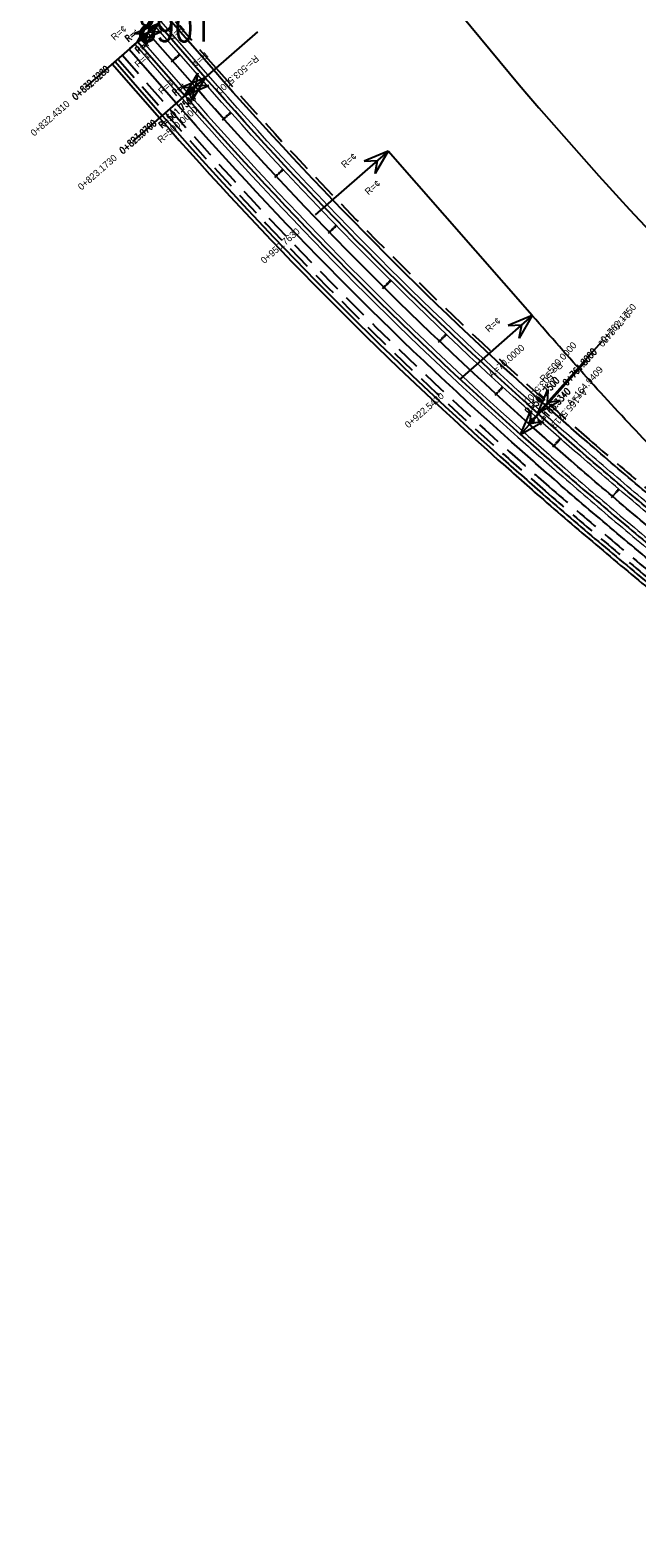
# Model space of a CAD drawing. Header units: metres. Extents: x 3458045 to 3462392, y 5482308 to 5484762.
# Tile 179 of 256: x 3459302 to 3459381, y 5483835 to 5484030. Entities that reach past the tile are written whole.
import ezdxf
from ezdxf.enums import TextEntityAlignment as Align

# ---------------------------------------------------------------- set-up
doc = ezdxf.new("R2010")
doc.units = ezdxf.units.M
doc.linetypes.add('AUSGEZOGEN', pattern=[2, 1, 1])
doc.linetypes.add('VERDECKT2', pattern=[4.7625, 3.175, -1.5875])
doc.layers.get('0').update_dxf_attribs({"linetype": 'CONTINUOUS'})
for name, color, linetype in [('SP_ACHSE_8901', 7, 'CONTINUOUS'), ('SP_ACHSE_8911', 7, 'CONTINUOUS'), ('SP_AXIS', 7, 'CONTINUOUS'), ('SP_BAUGRUBE-VERBAU', 210, 'AUSGEZOGEN'), ('SP_StadtbahnFluchtweg', 1, 'CONTINUOUS'), ('SP_Trogwand_L7+8', 2, 'CONTINUOUS'), ('SP_Tunnelwand_L7+8', 2, 'VERDECKT2'), ('SP_Vb_Planung', 10, 'CONTINUOUS'), ('T__AXIS', 3, 'CONTINUOUS')]:
    doc.layers.add(name, color=color, linetype=linetype)
doc.styles.add('K_ISOCP', font='k_isocp.shx')
doc.styles.add('SIMPLEX8', font='simplexd.shx', dxfattribs={"width": 0.8})
doc.linetypes.add('EISENBAHN', pattern='A,0.15,[130,ltypeshp.shx,S=0.25,R=0,X=0,Y=0],0.15', length=0.3)

# ---------------------------------------------------------------- blocks, each defined once
blk = doc.blocks.new('kmr_re')
at = {"color": 1}
for p, q in [((0, 0), (-0.306221, -0.907473)), ((0, 0), (0.306221, -0.907473)), ((-0.306221, -0.907473), (0, -0.51875)), ((0.306221, -0.907473), (0, -0.51875))]:
    blk.add_line(p, q, dxfattribs=at)
at = {"color": 1, "linetype": 'Continuous'}
blk.add_line((0, 0), (0, -3.57143), dxfattribs=at)
at = {"color": 1, "linetype": 'Continuous', "style": 'K_ISOCP'}
blk.add_attdef('PARAUL', text='', height=1, rotation=270.0000584, dxfattribs=at).set_placement((-0.5, -1), align=Align.TOP_LEFT)
blk.add_attdef('PARAOL', text='', height=1, rotation=270.0000584, dxfattribs=at).set_placement((0.5, -1), align=Align.BOTTOM_LEFT)
blk.add_attdef('STATION', text='', height=1, rotation=270.0000584, dxfattribs=at).set_placement((0, -3.57143), align=Align.MIDDLE_LEFT)
blk = doc.blocks.new('kmr_li')
at = {"color": 1, "linetype": 'Continuous'}
blk.add_line((0, 0), (0, 3.571), dxfattribs=at)
at = {"color": 1}
for p, q in [((0, 0), (-0.306, 0.907)), ((-0.306, 0.907), (0, 0.519)), ((0, 0), (0.306, 0.907)), ((0.306, 0.907), (0, 0.519))]:
    blk.add_line(p, q, dxfattribs=at)
at = {"color": 1, "linetype": 'Continuous', "style": 'K_ISOCP'}
blk.add_attdef('STATION', text='', height=1, rotation=270.0001, dxfattribs=at).set_placement((0, 4.404), align=Align.MIDDLE_RIGHT)
blk.add_attdef('PARAUL', text='', height=1, rotation=270.0001, dxfattribs=at).set_placement((-0.5, 1), align=Align.TOP_RIGHT)
blk.add_attdef('PARAOL', text='', height=1, rotation=270.0001, dxfattribs=at).set_placement((0.5, 1), align=Align.BOTTOM_RIGHT)
blk = doc.blocks.new('kmr_i')
at = {"color": 1, "linetype": 'Continuous'}
blk.add_line((0, 0), (0, 1.416438), dxfattribs=at)
at = {"color": 1, "linetype": 'Continuous', "style": 'SIMPLEX8', "width": 0.8}
blk.add_attdef('STATION', text='', height=1, rotation=270.00005842, dxfattribs=at).set_placement((0, -0.50985), align=Align.MIDDLE_LEFT)

msp = doc.modelspace()

# ---------------------------------------------------------------- linework, layer by layer
at = {"layer": 'SP_ACHSE_8901'}
msp.add_lwpolyline([(3459316.099, 5484028.11), (3459322.1999, 5484021.1465, 0.03059047), (3459365.5154, 5483977.4159, 0.00331951), (3459370.8846, 5483972.6857, 0.00367116), (3459378.0689, 5483966.5341, 0.00285534), (3459385.333, 5483960.4767, 0.00203953), (3459392.656, 5483954.4908, 0.00122372), (3459400.0179, 5483948.5527, 0.00040791), (3459407.3992, 5483942.6387, -0.00036746), (3459415.5933, 5483936.0742, -0.00110237), (3459423.7681, 5483929.4856, -0.00183729), (3459431.9041, 5483922.8491, -0.0025722), (3459439.9811, 5483916.1411, -0.00245403), (3459446.0851, 5483910.9661, -0.01456303), (3459478.4179, 5483881.5975), (3459663.5917, 5483703.287, -0.0763528)], format="xyb", dxfattribs=at)
at = {"layer": 'SP_ACHSE_8911'}
msp.add_lwpolyline([(3459666.0197, 5483705.8087), (3459480.8452, 5483884.1198, 0.01460522), (3459448.2649, 5483913.7082, 0.00242443), (3459442.2102, 5483918.8404, 0.00256822), (3459434.1203, 5483925.5585, 0.00183444), (3459425.9715, 5483932.2051, 0.00110066), (3459417.7839, 5483938.8037, 0.00036689), (3459409.5769, 5483945.3783, -0.00040894), (3459402.2143, 5483951.2772, -0.00122684), (3459394.8711, 5483957.2001, -0.00204473), (3459387.5668, 5483963.1709, -0.00286262), (3459380.3214, 5483969.2131, -0.00368052), (3459373.1558, 5483975.3496, -0.00337914), (3459367.7243, 5483980.1366, -0.03050846), (3459324.8322, 5484023.4541), (3459318.7313, 5484030.4176)], format="xyb", dxfattribs=at)
at = {"layer": 'SP_AXIS'}
for points in [[(3459666.0197, 5483705.8087), (3459480.8452, 5483884.1198, 0.01460522), (3459448.2649, 5483913.7082, 0.00242443), (3459442.2102, 5483918.8404, 0.00256822), (3459434.1203, 5483925.5585, 0.00183444), (3459425.9715, 5483932.2051, 0.00110066), (3459417.7839, 5483938.8037, 0.00036689), (3459409.5769, 5483945.3783, -0.00040894), (3459402.2143, 5483951.2772, -0.00122684), (3459394.8711, 5483957.2001, -0.00204473), (3459387.5668, 5483963.1709, -0.00286262), (3459380.3214, 5483969.2131, -0.00368052), (3459373.1558, 5483975.3496, -0.00337914), (3459367.7243, 5483980.1366, -0.03050846), (3459324.8322, 5484023.4541), (3459318.7313, 5484030.4176)], [(3459316.099, 5484028.11), (3459322.1999, 5484021.1465, 0.03059047), (3459365.5154, 5483977.4159, 0.00331951), (3459370.8846, 5483972.6857, 0.00367116), (3459378.0689, 5483966.5341, 0.00285534), (3459385.333, 5483960.4767, 0.00203953), (3459392.656, 5483954.4908, 0.00122372), (3459400.0179, 5483948.5527, 0.00040791), (3459407.3992, 5483942.6387, -0.00036746), (3459415.5933, 5483936.0742, -0.00110237), (3459423.7681, 5483929.4856, -0.00183729), (3459431.9041, 5483922.8491, -0.0025722), (3459439.9811, 5483916.1411, -0.00245403), (3459446.0851, 5483910.9661, -0.01456303), (3459478.4179, 5483881.5975), (3459663.5917, 5483703.287, -0.0763528)], [(3459685.2101, 5483695.5185), (3459504.9574, 5483869.1071, 0.00043567), (3459498.5752, 5483875.2462, 0.00130701), (3459492.1717, 5483881.363, 0.00217835), (3459485.7257, 5483887.435, 0.00304969), (3459479.2166, 5483893.4392, 0.00392104), (3459472.6244, 5483899.3521, 0.00035829), (3459472.0824, 5483899.8297, 0.00884723), (3459458.5943, 5483911.2802, 0.00169844), (3459455.851, 5483913.511, 0.00364421), (3459448.9199, 5483919.0226, -0.02537755), (3459395.0209, 5483963.6821, -0.00265452), (3459391.1135, 5483967.3039, -0.0041028), (3459387.2554, 5483970.9783, -0.00353468), (3459384.7251, 5483973.4642, -0.00529461), (3459381.3121, 5483976.9394, -0.0050613), (3459377.6652, 5483980.8137, -0.00362068), (3459374.0813, 5483984.7559, -0.0021724), (3459370.5433, 5483988.7395, -0.00072413), (3459367.0285, 5483992.7435), (3459348.4319, 5484013.9693)]]:
    msp.add_lwpolyline(points, format="xyb", dxfattribs=at)
at = {"layer": 'SP_BAUGRUBE-VERBAU'}
for points in [[(3459341.468, 5484052.8071), (3459347.0418, 5484045.415, 0.03059047), (3459387.6199, 5483997.9406, 0.00331951), (3459392.6972, 5483992.7587, 0.00367116), (3459399.4886, 5483986.0199, 0.00285534), (3459406.3495, 5483979.3877, 0.00203953), (3459413.2575, 5483972.8395, 0.00122372), (3459420.1906, 5483966.353, 0.00040791), (3459427.1272, 5483959.9055, -0.00036746), (3459434.8098, 5483952.7653, -0.00110237), (3459442.4557, 5483945.6172, -0.00183729), (3459450.0438, 5483938.4392, -0.0025722), (3459457.5525, 5483931.2097, -0.00245403), (3459463.2084, 5483925.6523, -0.01456303), (3459493.0041, 5483894.304), (3459664.6047, 5483702.8955, -0.04555037)], [(3459312.8083, 5484025.2269), (3459318.9092, 5484018.2635, 0.03059047), (3459362.6011, 5483974.1529, 0.00331951), (3459368.0144, 5483969.3838, 0.00367116), (3459375.2479, 5483963.1901, 0.00285534), (3459382.5503, 5483957.1007, 0.00203953), (3459389.901, 5483951.0922, 0.00122372), (3459397.2796, 5483945.1407, 0.00040791), (3459404.6664, 5483939.2222, -0.00036746), (3459412.8554, 5483932.6618, -0.00110237), (3459421.0152, 5483926.0853, -0.00183729), (3459429.1262, 5483919.4691, -0.0025722), (3459437.1687, 5483912.7899, -0.00245403), (3459443.2395, 5483907.6429, -0.01456303)], [(3459313.1844, 5484025.5564), (3459319.2853, 5484018.593, 0.03059047), (3459362.9341, 5483974.5258, 0.00331951), (3459368.3424, 5483969.7612, 0.00367116), (3459375.5703, 5483963.5722, 0.00285534), (3459382.8683, 5483957.4866, 0.00203953), (3459390.2158, 5483951.4806, 0.00122372), (3459397.5925, 5483945.5306, 0.00040791), (3459404.9787, 5483939.6127, -0.00036746), (3459413.1684, 5483933.0518, -0.00110237), (3459421.3299, 5483926.4739, -0.00183729), (3459429.4437, 5483919.8554, -0.0025722), (3459437.4901, 5483913.1729, -0.00245403), (3459443.5647, 5483908.0227, -0.01456303)]]:
    msp.add_lwpolyline(points, format="xyb", dxfattribs=at)
at = {"layer": 'SP_StadtbahnFluchtweg'}
for points in [[(3459770.9868, 5483573.8591, 0.07051565), (3459667.0255, 5483706.8532), (3459481.8509, 5483885.1643, 0.01460522), (3459449.208, 5483914.8096, 0.00242443), (3459443.1423, 5483919.951, 0.00256822), (3459435.0409, 5483926.6787, 0.00183444), (3459426.8839, 5483933.332, 0.00110066), (3459418.6913, 5483939.9347, 0.00036689), (3459410.4827, 5483946.5107, -0.00040894), (3459403.1219, 5483952.4081, -0.00122684), (3459395.7842, 5483958.3265, -0.00204473), (3459388.489, 5483964.2898, -0.00286262), (3459381.2564, 5483970.3214, -0.00368052), (3459374.107, 5483976.444, -0.00337914), (3459368.6904, 5483981.2179, -0.03050846), (3459325.9228, 5484024.4096), (3459319.8219, 5484031.3731)], [(3459765.3996, 5483570.6363, 0.07051498), (3459662.5516, 5483702.2071), (3459477.377, 5483880.5182, 0.01460522), (3459445.0129, 5483909.9102, 0.00242443), (3459438.9957, 5483915.0106, 0.00256822), (3459430.9457, 5483921.6955, 0.00183444), (3459422.8254, 5483928.3189, 0.00110066), (3459414.655, 5483934.9038, 0.00036689), (3459406.4537, 5483941.4738, -0.00040894), (3459399.0848, 5483947.3777, -0.00122684), (3459391.7225, 5483953.316, -0.00204473), (3459384.3865, 5483959.3127, -0.00286262), (3459377.0972, 5483965.3916, -0.00368052), (3459369.8756, 5483971.5759, -0.00337914), (3459364.3931, 5483976.408, -0.03050846), (3459321.0714, 5484020.1592), (3459314.9705, 5484027.1227)]]:
    msp.add_lwpolyline(points, format="xyb", dxfattribs=at)
at = {"layer": 'SP_Trogwand_L7+8', "color": 1, "linetype": 'VERDECKT2'}
msp.add_lwpolyline([(3459313.5605, 5484025.8859), (3459319.6613, 5484018.9225, 0.03059047), (3459363.2672, 5483974.8987, 0.00331951), (3459368.6704, 5483970.1385, 0.00367116), (3459375.8927, 5483963.9544, 0.00285534), (3459383.1863, 5483957.8724, 0.00203953), (3459390.5307, 5483951.869, 0.00122372), (3459397.9055, 5483945.9206, 0.00040791), (3459405.2911, 5483940.0032, -0.00036746), (3459413.4813, 5483933.4418, -0.00110237), (3459421.6445, 5483926.8625, -0.00183729), (3459429.7612, 5483920.2417, -0.0025722), (3459437.8115, 5483913.5558, -0.00245403), (3459443.8899, 5483908.4025, -0.01456303), (3459476.0769, 5483879.1664), (3459661.2507, 5483700.8559, -0.07070949), (3459764.0019, 5483569.3047, -0.07070949)], format="xyb", dxfattribs=at)
at = {"layer": 'SP_Tunnelwand_L7+8'}
for points in [[(3459667.3099, 5483707.1486), (3459482.1353, 5483885.4597, 0.01460522), (3459449.4746, 5483915.1211, 0.00242443), (3459443.4059, 5483920.2651, 0.00256822), (3459435.3012, 5483926.9955, 0.00183444), (3459427.1419, 5483933.6507, 0.00110066), (3459418.9479, 5483940.2545, 0.00036689), (3459410.7388, 5483946.8308, -0.00040894), (3459403.3785, 5483952.7278, -0.00122684), (3459396.0424, 5483958.645, -0.00204473), (3459388.7498, 5483964.6062, -0.00286262), (3459381.5208, 5483970.6348, -0.00368052), (3459374.376, 5483976.7534, -0.00337914), (3459368.9636, 5483981.5237, -0.03050846), (3459326.2312, 5484024.6798), (3459320.1303, 5484031.6433)], [(3459314.1246, 5484026.3802), (3459320.2255, 5484019.4167, 0.03059047), (3459363.7668, 5483975.4581, 0.00331951), (3459369.1624, 5483970.7046, 0.00367116), (3459376.3763, 5483964.5277, 0.00285534), (3459383.6634, 5483958.4511, 0.00203953), (3459391.003, 5483952.4516, 0.00122372), (3459398.3749, 5483946.5055, 0.00040791), (3459405.7595, 5483940.5888, -0.00036746), (3459413.9506, 5483934.0268, -0.00110237), (3459422.1164, 5483927.4454, -0.00183729), (3459430.2374, 5483920.8211, -0.0025722), (3459438.2936, 5483914.1303, -0.00245403), (3459444.3777, 5483908.9722, -0.01456303)]]:
    msp.add_lwpolyline(points, format="xyb", dxfattribs=at)
at = {"layer": 'SP_Vb_Planung', "linetype": 'AUSGEZOGEN', "lineweight": 13, "ltscale": 13}
for points in [[(3459665.6729, 5483705.4486), (3459480.4984, 5483883.7597, 0.01460522), (3459447.9397, 5483913.3284, 0.00242443), (3459441.8887, 5483918.4574, 0.00256822), (3459433.8028, 5483925.1722, 0.00183444), (3459425.6569, 5483931.8164, 0.00110066), (3459417.471, 5483938.4137, 0.00036689), (3459409.2646, 5483944.9879, -0.00040894), (3459401.9014, 5483950.8872, -0.00122684), (3459394.5562, 5483956.8117, -0.00204473), (3459387.2487, 5483962.7851, -0.00286262), (3459379.999, 5483968.831, -0.00368052), (3459372.8278, 5483974.9722, -0.00337914), (3459367.3912, 5483979.7637, -0.03050846), (3459324.4561, 5484023.1246), (3459318.3552, 5484030.0881)], [(3459666.3666, 5483706.1689), (3459481.192, 5483884.48, 0.01460522), (3459448.5901, 5483914.088, 0.00242443), (3459442.5316, 5483919.2234, 0.00256822), (3459434.4377, 5483925.9448, 0.00183444), (3459426.2861, 5483932.5937, 0.00110066), (3459418.0968, 5483939.1937, 0.00036689), (3459409.8893, 5483945.7688, -0.00040894), (3459402.5273, 5483951.6671, -0.00122684), (3459395.186, 5483957.5885, -0.00204473), (3459387.8848, 5483963.5568, -0.00286262), (3459380.6438, 5483969.5953, -0.00368052), (3459373.4838, 5483975.727, -0.00337914), (3459368.0575, 5483980.5095, -0.03050846), (3459325.2083, 5484023.7836), (3459319.1074, 5484030.7471)], [(3459315.7229, 5484027.7805), (3459321.8238, 5484020.817, 0.03059047), (3459365.1823, 5483977.043, 0.00331951), (3459370.5565, 5483972.3083, 0.00367116), (3459377.7465, 5483966.1519, 0.00285534), (3459385.0149, 5483960.0909, 0.00203953), (3459392.3411, 5483954.1024, 0.00122372), (3459399.705, 5483948.1628, 0.00040791), (3459407.0869, 5483942.2483, -0.00036746), (3459415.2804, 5483935.6842, -0.00110237), (3459423.4535, 5483929.097, -0.00183729), (3459431.5866, 5483922.4628, -0.0025722), (3459439.6597, 5483915.7581, -0.00245403), (3459445.7599, 5483910.5863, -0.01456303), (3459478.0711, 5483881.2373), (3459663.2449, 5483702.9268, -0.0763528)], [(3459316.4751, 5484028.4395), (3459322.576, 5484021.476, 0.03059047), (3459365.8484, 5483977.7888, 0.00331951), (3459371.2126, 5483973.063, 0.00367116), (3459378.3913, 5483966.9162, 0.00285534), (3459385.651, 5483960.8626, 0.00203953), (3459392.9708, 5483954.8792, 0.00122372), (3459400.3309, 5483948.9427, 0.00040791), (3459407.7115, 5483943.0292, -0.00036746), (3459415.9062, 5483936.4642, -0.00110237), (3459424.0828, 5483929.8742, -0.00183729), (3459432.2215, 5483923.2354, -0.0025722), (3459440.3025, 5483916.5241, -0.00245403), (3459446.4103, 5483911.3459, -0.01456303), (3459478.7647, 5483881.9576), (3459663.9385, 5483703.6472, -0.0763528)]]:
    msp.add_lwpolyline(points, format="xyb", dxfattribs=at)
at = {"layer": 'SP_Vb_Planung', "linetype": 'EISENBAHN', "lineweight": 13, "ltscale": 13}
for points in [[(3459666.0197, 5483705.8087), (3459480.8452, 5483884.1198, 0.01460522), (3459448.2649, 5483913.7082, 0.00242443), (3459442.2102, 5483918.8404, 0.00256822), (3459434.1203, 5483925.5585, 0.00183444), (3459425.9715, 5483932.2051, 0.00110066), (3459417.7839, 5483938.8037, 0.00036689), (3459409.5769, 5483945.3783, -0.00040894), (3459402.2143, 5483951.2772, -0.00122684), (3459394.8711, 5483957.2001, -0.00204473), (3459387.5668, 5483963.1709, -0.00286262), (3459380.3214, 5483969.2131, -0.00368052), (3459373.1558, 5483975.3496, -0.00337914), (3459367.7243, 5483980.1366, -0.03050846), (3459324.8322, 5484023.4541), (3459318.7313, 5484030.4176)], [(3459316.099, 5484028.11), (3459322.1999, 5484021.1465, 0.03059047), (3459365.5154, 5483977.4159, 0.00331951), (3459370.8846, 5483972.6857, 0.00367116), (3459378.0689, 5483966.5341, 0.00285534), (3459385.333, 5483960.4767, 0.00203953), (3459392.656, 5483954.4908, 0.00122372), (3459400.0179, 5483948.5527, 0.00040791), (3459407.3992, 5483942.6387, -0.00036746), (3459415.5933, 5483936.0742, -0.00110237), (3459423.7681, 5483929.4856, -0.00183729), (3459431.9041, 5483922.8491, -0.0025722), (3459439.9811, 5483916.1411, -0.00245403), (3459446.0851, 5483910.9661, -0.01456303), (3459478.4179, 5483881.5975), (3459663.5917, 5483703.287, -0.0763528)]]:
    msp.add_lwpolyline(points, format="xyb", dxfattribs=at)
at = {"layer": 'T__AXIS'}
msp.add_lwpolyline([(3459664.8059, 5483704.5483), (3459479.6324, 5483882.859, 0.01459465), (3459447.152, 5483912.358, 0.00242727), (3459441.1044, 5483917.4845, 0.0025712), (3459433.0241, 5483924.195, 0.00183657), (3459424.8849, 5483930.834, 0.00110194), (3459416.7069, 5483937.4251, 0.00036731), (3459408.5095, 5483943.9921, -0.0004083), (3459401.1352, 5483949.9004, -0.00122489), (3459393.7803, 5483955.8327, -0.00204148), (3459386.4643, 5483961.8129, -0.00285808), (3459379.2073, 5483967.8645, -0.00367468), (3459372.0299, 5483974.0104, -0.0033651), (3459366.6025, 5483978.793, -0.03053764), (3459323.5167, 5484022.3011), (3459317.4158, 5484029.2646)], format="xyb", dxfattribs=at)

# ---------------------------------------------------------------- block references
at = {"layer": 'SP_AXIS', "color": 0}
ref = msp.add_blockref('kmr_li', (3459316.099, 5484028.11), dxfattribs=dict(at, xscale=3.500000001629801, yscale=3.500000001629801, zscale=3.500000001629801, rotation=311.22242406))
ref.add_attrib('STATION', '0+0.0000', dxfattribs={"layer": '0', "color": 1, "linetype": 'Continuous', "height": 0.875, "rotation": 221.222482, "style": 'K_ISOCP'}).set_placement((3459327.6929, 5484038.2677), align=Align.MIDDLE_RIGHT)
ref.add_attrib('PARAOL', 'R=¢', dxfattribs={"layer": '0', "color": 1, "linetype": 'Continuous', "height": 0.875, "rotation": 221.222482, "style": 'K_ISOCP'}).set_placement((3459319.8848, 5484029.1002), align=Align.BOTTOM_RIGHT)
ref = msp.add_blockref('kmr_li', (3459322.1999, 5484021.1465), dxfattribs=dict(at, xscale=3.500000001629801, yscale=3.500000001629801, zscale=3.500000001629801, rotation=311.22242406))
ref.add_attrib('STATION', '0+9.2580', dxfattribs={"layer": '0', "color": 1, "linetype": 'Continuous', "height": 0.875, "rotation": 221.222482, "style": 'K_ISOCP'}).set_placement((3459333.7937, 5484031.3042), align=Align.MIDDLE_RIGHT)
ref.add_attrib('PARAOL', 'R=-503.5000', dxfattribs={"layer": '0', "color": 1, "linetype": 'Continuous', "height": 0.875, "rotation": 221.222482, "style": 'K_ISOCP'}).set_placement((3459325.9856, 5484022.1367), align=Align.BOTTOM_RIGHT)
ref.add_attrib('PARAUL', 'R=¢', dxfattribs={"layer": '0', "color": 1, "linetype": 'Continuous', "height": 0.875, "rotation": 221.222482, "style": 'K_ISOCP'}).set_placement((3459323.6792, 5484024.7692), align=Align.TOP_RIGHT)
ref = msp.add_blockref('kmr_li', (3459318.7313, 5484030.4176), dxfattribs=dict(at, xscale=3.500000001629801, yscale=3.500000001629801, zscale=3.500000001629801, rotation=131.2223924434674))
ref.add_attrib('STATION', '0+832.4310', dxfattribs={"layer": '0', "color": 1, "linetype": 'Continuous', "height": 0.875, "rotation": 41.222451, "style": 'K_ISOCP'}).set_placement((3459307.1374, 5484020.2599), align=Align.MIDDLE_RIGHT)
ref.add_attrib('PARAOL', 'R=¢', dxfattribs={"layer": '0', "color": 1, "linetype": 'Continuous', "height": 0.875, "rotation": 41.222451, "style": 'K_ISOCP'}).set_placement((3459314.9455, 5484029.4274), align=Align.BOTTOM_RIGHT)
ref.add_attrib('PARAUL', 'R=¢', dxfattribs={"layer": '0', "color": 1, "linetype": 'Continuous', "height": 0.875, "rotation": 41.222451, "style": 'K_ISOCP'}).set_placement((3459317.252, 5484026.7949), align=Align.TOP_RIGHT)
ref = msp.add_blockref('kmr_li', (3459324.8322, 5484023.4541), dxfattribs=dict(at, xscale=3.500000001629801, yscale=3.500000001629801, zscale=3.500000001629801, rotation=131.2223924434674))
ref.add_attrib('STATION', '0+823.1730', dxfattribs={"layer": '0', "color": 1, "linetype": 'Continuous', "height": 0.875, "rotation": 41.222451, "style": 'K_ISOCP'}).set_placement((3459313.2383, 5484013.2964), align=Align.MIDDLE_RIGHT)
ref.add_attrib('PARAOL', 'R=¢', dxfattribs={"layer": '0', "color": 1, "linetype": 'Continuous', "height": 0.875, "rotation": 41.222451, "style": 'K_ISOCP'}).set_placement((3459321.0464, 5484022.4639), align=Align.BOTTOM_RIGHT)
ref.add_attrib('PARAUL', 'R=500.0000', dxfattribs={"layer": '0', "color": 1, "linetype": 'Continuous', "height": 0.875, "rotation": 41.222451, "style": 'K_ISOCP'}).set_placement((3459323.3528, 5484019.8314), align=Align.TOP_RIGHT)
ref = msp.add_blockref('kmr_li', (3459348.4319, 5484013.9693), dxfattribs=dict(at, xscale=3.500000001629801, yscale=3.500000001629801, zscale=3.500000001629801, rotation=131.2224885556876))
ref.add_attrib('STATION', '0+950.7630', dxfattribs={"layer": '0', "color": 1, "linetype": 'Continuous', "height": 0.875, "rotation": 41.222547, "style": 'K_ISOCP'}).set_placement((3459336.8381, 5484003.8116), align=Align.MIDDLE_RIGHT)
ref.add_attrib('PARAOL', 'R=¢', dxfattribs={"layer": '0', "color": 1, "linetype": 'Continuous', "height": 0.875, "rotation": 41.222547, "style": 'K_ISOCP'}).set_placement((3459344.6462, 5484012.9791), align=Align.BOTTOM_RIGHT)
ref.add_attrib('PARAUL', 'R=¢', dxfattribs={"layer": '0', "color": 1, "linetype": 'Continuous', "height": 0.875, "rotation": 41.222547, "style": 'K_ISOCP'}).set_placement((3459346.9526, 5484010.3466), align=Align.TOP_RIGHT)
ref = msp.add_blockref('kmr_li', (3459367.0285, 5483992.7435), dxfattribs=dict(at, xscale=3.500000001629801, yscale=3.500000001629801, zscale=3.500000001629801, rotation=131.2224885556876))
ref.add_attrib('STATION', '0+922.5430', dxfattribs={"layer": '0', "color": 1, "linetype": 'Continuous', "height": 0.875, "rotation": 41.222547, "style": 'K_ISOCP'}).set_placement((3459355.4346, 5483982.5858), align=Align.MIDDLE_RIGHT)
ref.add_attrib('PARAOL', 'R=¢', dxfattribs={"layer": '0', "color": 1, "linetype": 'Continuous', "height": 0.875, "rotation": 41.222547, "style": 'K_ISOCP'}).set_placement((3459363.2427, 5483991.7533), align=Align.BOTTOM_RIGHT)
ref.add_attrib('PARAUL', 'A=70.0000', dxfattribs={"layer": '0', "color": 1, "linetype": 'Continuous', "height": 0.875, "rotation": 41.222547, "style": 'K_ISOCP'}).set_placement((3459365.5492, 5483989.1207), align=Align.TOP_RIGHT)
ref = msp.add_blockref('kmr_li', (3459365.5154, 5483977.4159), dxfattribs=dict(at, xscale=3.500000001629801, yscale=3.500000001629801, zscale=3.500000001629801, rotation=318.2310577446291))
ref.add_attrib('STATION', '0+70.8480', dxfattribs={"layer": '0', "color": 1, "linetype": 'Continuous', "height": 0.875, "rotation": 228.231116, "style": 'K_ISOCP'}).set_placement((3459375.7832, 5483988.9123), align=Align.MIDDLE_RIGHT)
ref.add_attrib('PARAOL', 'A=165.5719', dxfattribs={"layer": '0', "color": 1, "linetype": 'Continuous', "height": 0.875, "rotation": 228.231116, "style": 'K_ISOCP'}).set_placement((3459369.152, 5483978.8606), align=Align.BOTTOM_RIGHT)
ref.add_attrib('PARAUL', 'R=-503.5000', dxfattribs={"layer": '0', "color": 1, "linetype": 'Continuous', "height": 0.875, "rotation": 228.231116, "style": 'K_ISOCP'}).set_placement((3459366.5416, 5483981.192), align=Align.TOP_RIGHT)
ref = msp.add_blockref('kmr_re', (3459367.7243, 5483980.1366), dxfattribs=dict(at, xscale=3.500000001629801, yscale=3.500000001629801, zscale=3.500000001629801, rotation=138.2122483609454))
ref.add_attrib('STATION', '0+762.1750', dxfattribs={"layer": '0', "color": 1, "linetype": 'Continuous', "height": 0.875, "rotation": 48.212307, "style": 'K_ISOCP'}).set_placement((3459376.054, 5483989.4568), align=Align.MIDDLE_LEFT)
ref.add_attrib('PARAOL', 'R=500.0000', dxfattribs={"layer": '0', "color": 1, "linetype": 'Continuous', "height": 0.875, "rotation": 48.212307, "style": 'K_ISOCP'}).set_placement((3459368.7518, 5483983.9124), align=Align.BOTTOM_LEFT)
ref.add_attrib('PARAUL', 'A=164.9409', dxfattribs={"layer": '0', "color": 1, "linetype": 'Continuous', "height": 0.875, "rotation": 48.212307, "style": 'K_ISOCP'}).set_placement((3459371.3615, 5483981.5801), align=Align.TOP_LEFT)
at = {"layer": 'T__AXIS', "color": 0}
ref = msp.add_blockref('kmr_li', (3459317.4158, 5484029.2646), dxfattribs=dict(at, xscale=0.8750000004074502, yscale=0.8750000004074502, zscale=0.8750000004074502, rotation=131.2223451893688))
ref.add_attrib('STATION', '0+832.3280', dxfattribs={"layer": '0', "color": 1, "linetype": 'Continuous', "height": 0.875, "rotation": 41.222404, "style": 'SIMPLEX8', "width": 0.8}).set_placement((3459312.2388, 5484024.729), align=Align.MIDDLE_RIGHT)
ref.add_attrib('PARAOL', 'R=¢', dxfattribs={"layer": '0', "color": 1, "linetype": 'Continuous', "height": 0.875, "rotation": 41.222404, "style": 'SIMPLEX8', "width": 0.8}).set_placement((3459316.4694, 5484029.0171), align=Align.BOTTOM_RIGHT)
ref.add_attrib('PARAUL', 'R=¢', dxfattribs={"layer": '0', "color": 1, "linetype": 'Continuous', "height": 0.875, "rotation": 41.222404, "style": 'SIMPLEX8', "width": 0.8}).set_placement((3459317.046, 5484028.3589), align=Align.TOP_RIGHT)
at = {"layer": 'T__AXIS', "xscale": 0.1750000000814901, "yscale": 0.1750000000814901, "zscale": 0.1750000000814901}
for p, rotation, values in [((3459320.5974, 5484025.6332), 131.2223451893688, {'STATION': '0+827.500'}), ((3459327.2104, 5484018.1321), 131.8583940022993, {'STATION': '0+817.500'}), ((3459333.9571, 5484010.7511), 133.0003128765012, {'STATION': '0+807.500'}), ((3459340.8495, 5484003.506), 134.1422317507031, {'STATION': '0+797.500'}), ((3459347.885, 5483996.3998), 135.2841506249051, {'STATION': '0+787.500'}), ((3459355.0607, 5483989.4351), 136.426069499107, {'STATION': '0+777.500'}), ((3459362.3737, 5483982.6149), 137.567988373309, {'STATION': '0+767.500'}), ((3459369.8209, 5483975.9414), 138.6905294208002, {'STATION': '0+757.500'}), ((3459377.3887, 5483969.4048), 139.6375172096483, {'STATION': '0+747.500'})]:
    msp.add_blockref('kmr_i', p, dxfattribs=dict(at, rotation=rotation)).add_auto_attribs(values)
at = {"layer": 'T__AXIS', "color": 0}
ref = msp.add_blockref('kmr_li', (3459323.5167, 5484022.3011), dxfattribs=dict(at, xscale=0.8750000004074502, yscale=0.8750000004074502, zscale=0.8750000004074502, rotation=131.2223451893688))
ref.add_attrib('STATION', '0+823.0700', dxfattribs={"layer": '0', "color": 1, "linetype": 'Continuous', "height": 0.875, "rotation": 41.222404, "style": 'SIMPLEX8', "width": 0.8}).set_placement((3459318.3397, 5484017.7655), align=Align.MIDDLE_RIGHT)
ref.add_attrib('PARAOL', 'R=¢', dxfattribs={"layer": '0', "color": 1, "linetype": 'Continuous', "height": 0.875, "rotation": 41.222404, "style": 'SIMPLEX8', "width": 0.8}).set_placement((3459322.5702, 5484022.0536), align=Align.BOTTOM_RIGHT)
ref.add_attrib('PARAUL', 'R=501.7500', dxfattribs={"layer": '0', "color": 1, "linetype": 'Continuous', "height": 0.875, "rotation": 41.222404, "style": 'SIMPLEX8', "width": 0.8}).set_placement((3459323.1468, 5484021.3954), align=Align.TOP_RIGHT)
ref = msp.add_blockref('kmr_re', (3459366.6025, 5483978.793), dxfattribs=dict(at, xscale=0.8750000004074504, yscale=0.8750000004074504, zscale=0.8750000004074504, rotation=138.2188821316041))
ref.add_attrib('STATION', '0+761.8000', dxfattribs={"layer": '0', "color": 1, "linetype": 'Continuous', "height": 0.875, "rotation": 48.218941, "style": 'SIMPLEX8', "width": 0.8}).set_placement((3459371.1885, 5483983.9255), align=Align.MIDDLE_LEFT)
ref.add_attrib('PARAOL', 'R=501.7500', dxfattribs={"layer": '0', "color": 1, "linetype": 'Continuous', "height": 0.875, "rotation": 48.218941, "style": 'SIMPLEX8', "width": 0.8}).set_placement((3459366.8593, 5483979.737), align=Align.BOTTOM_LEFT)
ref.add_attrib('PARAUL', 'A=165.3340', dxfattribs={"layer": '0', "color": 1, "linetype": 'Continuous', "height": 0.875, "rotation": 48.218941, "style": 'SIMPLEX8', "width": 0.8}).set_placement((3459367.5118, 5483979.154), align=Align.TOP_LEFT)

# ---------------------------------------------------------------- texts
at = {"layer": 'SP_AXIS', "color": 0, "style": 'SIMPLEX8', "width": 0.8}
msp.add_text('8901', height=3.5, dxfattribs=at).set_placement((3459316.099, 5484028.11))

doc.saveas('drawing.dxf')
